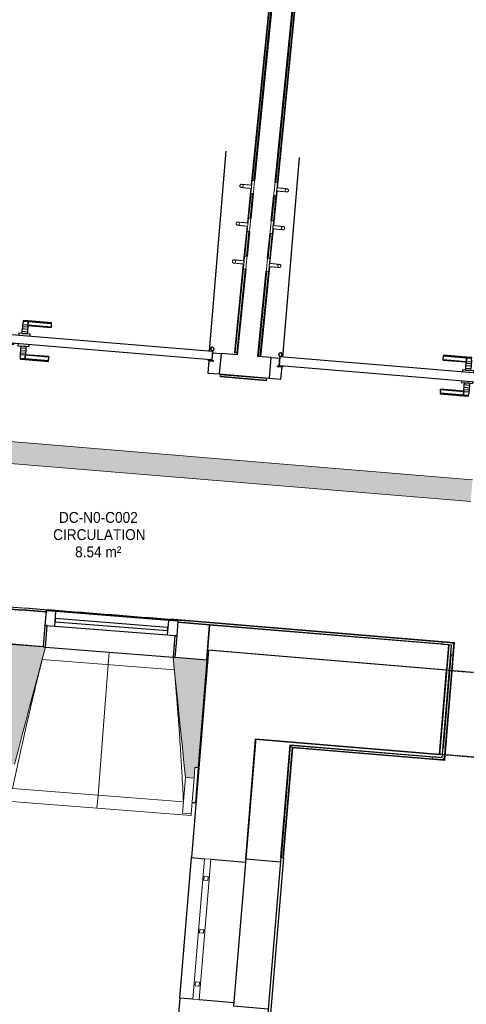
# Model space of a CAD drawing. Header units: millimetres. Extents: x -2845 to 74565, y -36590 to 13748.
# Tile 18 of 37: x 41756 to 43814, y -22550 to -18013. Entities that reach past the tile are written whole.
import ezdxf

# ---------------------------------------------------------------- set-up
doc = ezdxf.new("R2010")
doc.units = ezdxf.units.MM
doc.linetypes.add('Tiret', pattern=[2.5, 1.25, -1.25])
doc.linetypes.add('Tiret_2_', pattern=[2.5, 1.25, -1.25])
for name, color, linetype, lineweight in [('A-DETL-GENF', 7, 'Continuous', 18), ('A-DOOR', 7, 'Continuous', 25), ('A-FLOR', 7, 'Continuous', 25), ('A-FLOR-HRAL', 7, 'Continuous', 18), ('A-GENM', 7, 'Continuous', 18), ('A-GLAZ', 7, 'Continuous', 25), ('A-WALL', 7, 'Continuous', 25), ('CHEMIN DE CABLE ELE', 7, 'Continuous', 18), ('ESPACE', 7, 'Continuous', 30), ('I-WALL', 7, 'Continuous', 25), ('MOBILIER', 7, 'Continuous', 18), ('MUR', 7, 'Continuous', 25), ('Q-SPCQ', 7, 'Continuous', 18), ('S-BEAM', 7, 'Continuous', 18)]:
    doc.layers.add(name, color=color, linetype=linetype, lineweight=lineweight)
doc.layers.add('A-DOOR-HDLN', color=5, linetype='Tiret', lineweight=25, true_color=0x0000ff)
doc.styles.add('Arial_3', font='arial.ttf', dxfattribs={"width": 0.9, "height": 50})

# ---------------------------------------------------------------- blocks, each defined once
blk = doc.blocks.new('20_MUR PREFA_01 - MODULE_01 B-3165811-2021_015_1111_DCE_1_50_N0 FINI_CFO_CDC')
at = {"layer": 'A-GENM'}
for p, q in [((0, 722.1), (0, 661.4)), ((0, 661.4), (0, 58.5)), ((0, 0.7), (0, 58.5))]:
    blk.add_line(p, q, dxfattribs=at)
blk = doc.blocks.new('grille de défense - grille de défense 2-3214737-2021_015_1111_DCE_1_50_N0 FINI_CFO_CDC')
at = {"layer": 'Q-SPCQ'}
for p, q in [((-2057.4, -15), (-2057.4, 15)), ((-1407.4, 15), (-2057.4, 15)), ((-1958.4, 9), (-1976.4, 9)), ((-1976.4, 9), (-1976.4, -9)), ((-1958.4, -9), (-1958.4, 9)), ((-1714.4, 9), (-1732.4, 9)), ((-1732.4, 9), (-1732.4, -9)), ((-1714.4, -9), (-1714.4, 9)), ((-1470.3, 9), (-1488.3, 9)), ((-1488.3, 9), (-1488.3, -9)), ((-1470.3, -9), (-1470.3, 9)), ((-1407.4, 15), (-1407.4, -15)), ((-2057.4, -15), (-1407.4, -15)), ((-1976.4, -9), (-1958.4, -9)), ((-1732.4, -9), (-1714.4, -9)), ((-1488.3, -9), (-1470.3, -9))]:
    blk.add_line(p, q, dxfattribs=at)
blk = doc.blocks.new('Ouverture en rectangle - Ouverture en rectangle _83x207_-3217784-2021_015_1111_DCE_1_50_N0 FINI_CFO_CDC')
at = {"layer": 'A-DOOR-HDLN', "linetype": 'Tiret_2_'}
for p, q in [((-415, 195), (87.3, 195)), ((187.3, 195), (415, 195)), ((87.9, -195), (-415, -195)), ((415, -195), (187.9, -195))]:
    blk.add_line(p, q, dxfattribs=at)
blk = doc.blocks.new('B02_DC_STR_rvt-1-2021_015_1111_DCE_1_50_N0 FINI_CFO_CDC')
at = {"layer": 'S-BEAM', "lineweight": 5, "true_color": 0x787878}
for points in [[(-11437, -21442.9), (-11294.4, -20904.3), (-11304.4, -20903.5), (-11304.4, -20902.8), (-11448.8, -20891.5), (-11487.9, -21388.7), (-11472.9, -21389.9), (-11476.9, -21439.8), (-11442.6, -21442.4)], [(-10609.6, -21508), (-10605.6, -21458.2), (-10590.7, -21459.3), (-10551.5, -20962.1), (-10696, -20950.7), (-10696.1, -20951.4), (-10706, -20950.6), (-10649.4, -21504.9)]]:
    blk.add_hatch(color=8, dxfattribs=at).paths.add_polyline_path(points)
at = {"layer": 'A-FLOR'}
for p, q in [((-10618.4, -21620.4), (-10601, -21621.8)), ((-10603.4, -21620.9), (-10618.3, -21619.8))]:
    blk.add_line(p, q, dxfattribs=at)
at = {"layer": 'A-WALL'}
for p, q in [((-10542.7, -20918.8), (-10622, -21874)), ((-10293.5, -20939.5), (-10542.7, -20918.8)), ((-10371.6, -21879.7), (-10325.8, -21328.2)), ((-10622, -21874), (-10561.9, -21879)), ((-10532, -21881.5), (-10372.8, -21894.7)), ((-10675.7, -22521.8), (-10720.2, -23056.8)), ((-10615.7, -22526.7), (-10675.7, -22521.8)), ((-10426.6, -22542.4), (-10585.8, -22529.2))]:
    blk.add_line(p, q, dxfattribs=at)
at = {"layer": 'I-WALL'}
for p, q in [((-9445.8, -21009.8), (-10293.5, -20939.5)), ((-9478.1, -21398.5), (-9445.8, -21009.8)), ((-10325.8, -21328.2), (-9478.1, -21398.5))]:
    blk.add_line(p, q, dxfattribs=at)
at = {"layer": 'MUR'}
blk.add_line((-10675.7, -22521.8), (-10622, -21874), dxfattribs=at)
at = {"layer": 'S-BEAM'}
for p, q in [((-11304.3, -20902.8), (-11448.8, -20891.5)), ((-10551.5, -20962.1), (-10696.1, -20950.7)), ((-10700.4, -21009), (-11309.1, -20961.1)), ((-10590.7, -21459.3), (-10551.5, -20962.1)), ((-10609.6, -21508), (-10605.6, -21458.2)), ((-10605.6, -21458.2), (-10590.7, -21459.3)), ((-10590.7, -21459.3), (-10603.4, -21620.9)), ((-10649.4, -21504.9), (-10662.3, -21668.6)), ((-10649.4, -21504.9), (-10609.6, -21508)), ((-10609.6, -21508), (-10622.4, -21671.7)), ((-11445.6, -21555.2), (-10658.5, -21617.1)), ((-11490.5, -21612.5), (-10623.1, -21680.7)), ((-10618.5, -21621.9), (-10603.6, -21623)), ((-10603.4, -21621.6), (-10603.6, -21623)), ((-10662.3, -21668.6), (-10662.3, -21668.3)), ((-10622.4, -21671.7), (-10662.3, -21668.6)), ((-10622.4, -21671.7), (-10623.1, -21680.7))]:
    blk.add_line(p, q, dxfattribs=at)
at = {"layer": 'S-BEAM', "flags": 128}
for points in [[(-11437, -21442.9), (-11419.2, -21375.5), (-11401.3, -21308.1), (-11383.5, -21240.7), (-11365.6, -21173.3), (-11347.8, -21105.9), (-11329.9, -21038.4), (-11312.1, -20971), (-11294.3, -20903.6)], [(-10706.1, -20949.9), (-10699, -21019.3), (-10691.9, -21088.7), (-10684.8, -21158), (-10677.7, -21227.4), (-10670.7, -21296.8), (-10663.6, -21366.1), (-10656.5, -21435.5), (-10649.4, -21504.9)], [(-10662.3, -21668.3), (-10661.6, -21658.1), (-10660.8, -21647.8), (-10660, -21637.6), (-10659.3, -21627.4), (-10658.5, -21617.1)]]:
    blk.add_lwpolyline(points, dxfattribs=at)
at = {"layer": 'S-BEAM'}
for points, knots in [([(-11308.9, -20961.1), (-11319.3, -21002.1), (-11335, -21065.4), (-11355.6, -21151.3), (-11372.6, -21224.1), (-11390.6, -21302.6), (-11415.7, -21414.8), (-11433.8, -21499), (-11445.6, -21555.2)], [0.0183454, 0.0183454, 0.0183454, 0.0183454, 0.2222222, 0.3333333, 0.4444444, 0.5833333, 0.7222222, 1, 1, 1, 1]), ([(-10658.5, -21617.1), (-10660.8, -21571.2), (-10664.5, -21502.4), (-10670, -21410.7), (-10674.8, -21336), (-10680.4, -21255.8), (-10686.9, -21169.7), (-10693.6, -21087.4), (-10698.3, -21033.9), (-10700.6, -21009)], [0, 0, 0, 0, 0.2222222, 0.3333333, 0.4444444, 0.5833333, 0.7222222, 0.8611111, 0.9816328, 0.9816328, 0.9816328, 0.9816328])]:
    blk.add_open_spline(points, degree=3, knots=knots, dxfattribs=at)
at = {"layer": 'A-DOOR', "color": 5, "lineweight": 25, "true_color": 0x0000ff, "rotation": 175.2586130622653}
blk.add_blockref('Ouverture en rectangle - Ouverture en rectangle _83x207_-3217784-2021_015_1111_DCE_1_50_N0 FINI_CFO_CDC', (-9048.4, -21238.5), dxfattribs=at)
at = {"layer": 'Q-SPCQ', "color": 5, "lineweight": 25, "true_color": 0x0000ff, "rotation": 265.2547601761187}
blk.add_blockref('grille de défense - grille de défense 2-3214737-2021_015_1111_DCE_1_50_N0 FINI_CFO_CDC', (-10717.2, -23930.5), dxfattribs=at)
at = {"layer": 'S-BEAM', "color": 5, "lineweight": 25, "true_color": 0x0000ff, "rotation": 175.5008146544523}
blk.add_blockref('20_MUR PREFA_01 - MODULE_01 B-3165811-2021_015_1111_DCE_1_50_N0 FINI_CFO_CDC', (-11000.2, -20926.8), dxfattribs=at)
blk = doc.blocks.new('PRT_SIMPLE_HUI_58x68x48 - PRT_BOIS_1V_930x2040x40-V2-2021_015_1111_DCE_1_50_N0 FINI_CFO_CDC')
at = {"layer": 'A-DETL-GENF', "lineweight": 25}
h = blk.add_hatch(color=256, dxfattribs=at)
h.paths.add_polyline_path([(-483.8, -9.7), (-485.1, -11.7), (-496.1, -13.2), (-500.5, -13.6), (-500.5, -14.5), (-495.9, -14.5), (-483.8, -12.8), (-483.8, -10.5)])
h.paths.add_polyline_path([(-508.5, -8), (-508.5, -11.5), (-502, -11.5), (-502.1, -10.2), (-505.2, -10.2), (-505.2, -9.3), (-488.4, -9.4), (-485.1, -10.6), (-483.8, -9.7), (-489.6, -8), (-505.4, -8)])
h = blk.add_hatch(color=256, dxfattribs=at)
h.paths.add_polyline_path([(413.8, -9.7), (413.8, -12.8), (426.2, -14.5), (430.5, -14.1), (430.4, -13.2), (425.9, -13.2), (415.1, -11.7), (414.4, -10.7)])
h.paths.add_polyline_path([(418.5, -8), (413.8, -9.7), (415.1, -10.6), (418.7, -9.3), (435.2, -9.3), (435.2, -10.2), (432, -10.5), (432, -11.5), (438.5, -11.5), (438.5, -8), (418.6, -8)])
at = {"layer": 'A-DETL-GENF'}
for p, q in [((-488.5, -8), (-508.5, -8)), ((-508.5, -8), (-508.5, -11.5)), ((-508.5, -11.5), (-502, -11.5)), ((-505.2, -10.2), (-505.2, -9.3)), ((-505.2, -9.3), (-488.7, -9.3)), ((-502, -10.2), (-505.2, -10.2)), ((-502, -11.5), (-502, -10.2)), ((-496.1, -13.2), (-500.5, -13.2)), ((-500.5, -13.2), (-500.5, -14.5)), ((-500.5, -14.5), (-496, -14.5)), ((-485.1, -11.7), (-496.1, -13.2)), ((-496, -14.5), (-483.8, -12.8)), ((-488.7, -9.3), (-485.1, -10.6)), ((-483.8, -9.7), (-488.5, -8)), ((-485.1, -10.6), (-485.1, -11.7)), ((-483.8, -12.8), (-483.8, -9.7)), ((418.5, -8), (413.8, -9.7)), ((413.8, -9.7), (413.8, -12.8)), ((413.8, -12.8), (426, -14.5)), ((415.1, -10.6), (418.7, -9.3)), ((415.1, -11.7), (415.1, -10.6)), ((426.1, -13.2), (415.1, -11.7)), ((438.5, -8), (418.5, -8)), ((418.7, -9.3), (435.2, -9.3)), ((426, -14.5), (430.5, -14.5)), ((430.5, -13.2), (426.1, -13.2)), ((430.5, -14.5), (430.5, -13.2)), ((435.2, -10.2), (432, -10.2)), ((432, -10.2), (432, -11.5)), ((432, -11.5), (438.5, -11.5)), ((435.2, -9.3), (435.2, -10.2)), ((438.5, -11.5), (438.5, -8))]:
    blk.add_line(p, q, dxfattribs=at)
at = {"layer": 'A-DOOR'}
for p, q in [((-427.1, 55), (-450.6, 55)), ((-450.6, 55), (-450.6, 54.5)), ((-450.6, 54.5), (-450.6, 50.4)), ((-427.1, 54.5), (-450.6, 54.5)), ((-450.6, 50.4), (-450.6, 43.3)), ((-427.1, 50.4), (-450.6, 50.4)), ((-319.6, 55), (-427.1, 55)), ((-427.1, 55), (-427.1, 54.5)), ((-427.1, 54.5), (-427.1, 55)), ((-427.1, 54.5), (-427.1, 50.4)), ((-319.6, 54.5), (-427.1, 54.5)), ((-427.1, 50.4), (-427.1, 54.5)), ((-427.1, 50.4), (-427.1, 43.3)), ((-319.6, 50.4), (-427.1, 50.4)), ((-427.1, 43.3), (-427.1, 50.4)), ((-319.6, 54.5), (-319.6, 55)), ((-319.6, 50.4), (-319.6, 54.5)), ((-319.6, 43.3), (-319.6, 50.4)), ((-450.6, 34), (-450.6, 43.3)), ((-450.6, 25.6), (-450.6, 34)), ((-427.1, 34), (-450.6, 34)), ((-450.6, 15.2), (-450.6, 25.6)), ((-427.1, 25.6), (-450.6, 25.6)), ((-450.6, 4.4), (-450.6, 15.2)), ((-427.1, 15.2), (-450.6, 15.2)), ((-450.6, -4), (-450.6, 4.4)), ((-450.6, 4.4), (-427.1, 4.4)), ((-427.1, 34), (-427.1, 43.3)), ((-427.1, 43.3), (-427.1, 34)), ((-427.1, 32.8), (-427.1, 34)), ((-319.6, 34), (-427.1, 34)), ((-427.1, 34), (-427.1, 25.6)), ((-427.1, 32.8), (-319.6, 32.8)), ((-427.1, 25.6), (-427.1, 15.2)), ((-427.1, 15.2), (-427.1, 4.4)), ((-427.1, 4.4), (-427.1, -4)), ((-319.6, 43.3), (-319.6, 34)), ((-319.6, 34), (-319.6, 32.8)), ((-499.5, -14.5), (-499.5, -54.5)), ((426, -14.5), (-496, -14.5)), ((-465.6, -5.5), (-465.6, -14.5)), ((-413.4, -5.5), (-465.6, -5.5)), ((-450.6, -4), (-450.6, -5)), ((-450.6, -5), (-427.1, -5)), ((-427.1, -5), (-427.1, -4)), ((-413.4, -14.5), (-413.4, -5.5)), ((430.5, -54.5), (430.5, -14.5)), ((-499.5, -54.5), (430.5, -54.5)), ((-465.6, -54.5), (-465.6, -63.5)), ((-465.6, -63.5), (-413.4, -63.5)), ((-427.1, -64), (-450.6, -64)), ((-450.6, -64), (-450.6, -65)), ((-450.6, -73.4), (-450.6, -65)), ((-450.6, -84.2), (-450.6, -73.4)), ((-427.1, -73.4), (-450.6, -73.4)), ((-450.6, -94.6), (-450.6, -84.2)), ((-450.6, -84.2), (-427.1, -84.2)), ((-427.1, -65), (-427.1, -64)), ((-427.1, -65), (-427.1, -73.4)), ((-427.1, -73.4), (-427.1, -84.2)), ((-427.1, -84.2), (-427.1, -94.6)), ((-413.4, -63.5), (-413.4, -54.5)), ((417, -54.5), (417, -977.5)), ((-450.6, -103), (-450.6, -94.6)), ((-450.6, -94.6), (-427.1, -94.6)), ((-450.6, -112.3), (-450.6, -103)), ((-450.6, -103), (-427.1, -103)), ((-450.6, -112.3), (-450.6, -119.4)), ((-450.6, -119.4), (-450.6, -123.5)), ((-450.6, -119.4), (-427.1, -119.4)), ((-450.6, -123.5), (-450.6, -124)), ((-450.6, -123.5), (-427.1, -123.5)), ((-450.6, -124), (-427.1, -124)), ((-427.1, -94.6), (-427.1, -103)), ((-427.1, -103), (-427.1, -101.8)), ((-319.6, -101.8), (-427.1, -101.8)), ((-427.1, -112.3), (-427.1, -103)), ((-427.1, -103), (-319.6, -103)), ((-427.1, -103), (-427.1, -112.3)), ((-427.1, -112.3), (-427.1, -119.4)), ((-427.1, -119.4), (-427.1, -112.3)), ((-427.1, -119.4), (-427.1, -123.5)), ((-427.1, -119.4), (-319.6, -119.4)), ((-427.1, -123.5), (-427.1, -119.4)), ((-427.1, -123.5), (-427.1, -124)), ((-427.1, -123.5), (-319.6, -123.5)), ((-427.1, -124), (-427.1, -123.5)), ((-427.1, -124), (-319.6, -124)), ((-319.6, -101.8), (-319.6, -103)), ((-319.6, -103), (-319.6, -112.3)), ((-319.6, -119.4), (-319.6, -112.3)), ((-319.6, -123.5), (-319.6, -119.4)), ((-319.6, -124), (-319.6, -123.5))]:
    blk.add_line(p, q, dxfattribs=at)
for radius, start, end in [(9.12, 155.8208, 180), (9.12, 180, 204.1792), (7.5, 360, 180), (7.5, 180, 360), (7.5, 180, 240), (7.5, 135, 165), (9.12, 111.9887, 120), (9.12, 240, 248.0113), (7.5, 60, 120), (7.5, 270, 0), (9.12, 60, 68.0113), (7.5, 0, 30), (9.12, 0, 24.1792)]:
    blk.add_arc((429, -65.5), radius, start, end, dxfattribs=at)
at = {"layer": 'Q-SPCQ'}
for p, q in [((430.5, -40.5), (430.5, -54.5)), ((430.5, -54.5), (403.5, -54.5))]:
    blk.add_line(p, q, dxfattribs=at)
blk = doc.blocks.new('PRT_SIMPLE_HUI_58x68x48 - PRT_BOIS_1V_930x2040x40-552385-2021_015_1111_DCE_1_50_N0 FINI_CFO_CDC')
at = {"layer": 'A-DETL-GENF', "lineweight": 25}
h = blk.add_hatch(color=256, dxfattribs=at)
h.paths.add_polyline_path([(-483.8, 9.7), (-483.8, 12.8), (-496.2, 14.5), (-500.5, 14.1), (-500.4, 13.2), (-495.9, 13.2), (-485.1, 11.7), (-484.4, 10.7)])
h.paths.add_polyline_path([(-488.5, 8), (-483.8, 9.7), (-485.1, 10.6), (-488.7, 9.3), (-505.2, 9.3), (-505.2, 10.2), (-502, 10.5), (-502, 11.5), (-508.5, 11.5), (-508.5, 8), (-488.6, 8)])
h = blk.add_hatch(color=256, dxfattribs=at)
h.paths.add_polyline_path([(413.8, 9.7), (415.1, 11.7), (426.1, 13.2), (430.5, 13.6), (430.5, 14.5), (425.9, 14.5), (413.8, 12.8), (413.8, 10.5)])
h.paths.add_polyline_path([(438.5, 8), (438.5, 11.5), (432, 11.5), (432.1, 10.2), (435.2, 10.2), (435.2, 9.3), (418.4, 9.4), (415.1, 10.6), (413.8, 9.7), (419.6, 8), (435.4, 8)])
at = {"layer": 'A-DETL-GENF'}
for p, q in [((-508.5, 11.5), (-502, 11.5)), ((-508.5, 8), (-508.5, 11.5)), ((-488.5, 8), (-508.5, 8)), ((-505.2, 10.2), (-505.2, 9.3)), ((-502, 10.2), (-505.2, 10.2)), ((-505.2, 9.3), (-488.7, 9.3)), ((-502, 11.5), (-502, 10.2)), ((-500.5, 14.5), (-496, 14.5)), ((-500.5, 13.2), (-500.5, 14.5)), ((-496.1, 13.2), (-500.5, 13.2)), ((-485.1, 11.7), (-496.1, 13.2)), ((-496, 14.5), (-483.8, 12.8)), ((-488.7, 9.3), (-485.1, 10.6)), ((-483.8, 9.7), (-488.5, 8)), ((-485.1, 10.6), (-485.1, 11.7)), ((-483.8, 12.8), (-483.8, 9.7)), ((413.8, 12.8), (426, 14.5)), ((413.8, 9.7), (413.8, 12.8)), ((418.5, 8), (413.8, 9.7)), ((426.1, 13.2), (415.1, 11.7)), ((415.1, 11.7), (415.1, 10.6)), ((415.1, 10.6), (418.7, 9.3)), ((438.5, 8), (418.5, 8)), ((418.7, 9.3), (435.2, 9.3)), ((426, 14.5), (430.5, 14.5)), ((430.5, 13.2), (426.1, 13.2)), ((430.5, 14.5), (430.5, 13.2)), ((432, 11.5), (438.5, 11.5)), ((432, 10.2), (432, 11.5)), ((435.2, 10.2), (432, 10.2)), ((435.2, 9.3), (435.2, 10.2)), ((438.5, 11.5), (438.5, 8))]:
    blk.add_line(p, q, dxfattribs=at)
at = {"layer": 'A-DOOR'}
for p, q in [((417, 54.5), (417, 977.5)), ((-427.1, 124), (-450.6, 124)), ((-450.6, 124), (-450.6, 123.5)), ((-450.6, 123.5), (-450.6, 119.4)), ((-427.1, 123.5), (-450.6, 123.5)), ((-450.6, 119.4), (-450.6, 112.3)), ((-427.1, 119.4), (-450.6, 119.4)), ((-450.6, 103), (-450.6, 112.3)), ((-450.6, 94.6), (-450.6, 103)), ((-427.1, 103), (-450.6, 103)), ((-450.6, 84.2), (-450.6, 94.6)), ((-427.1, 94.6), (-450.6, 94.6)), ((-319.6, 124), (-427.1, 124)), ((-427.1, 124), (-427.1, 123.5)), ((-427.1, 123.5), (-427.1, 124)), ((-427.1, 123.5), (-427.1, 119.4)), ((-319.6, 123.5), (-427.1, 123.5)), ((-427.1, 119.4), (-427.1, 123.5)), ((-427.1, 119.4), (-427.1, 112.3)), ((-319.6, 119.4), (-427.1, 119.4)), ((-427.1, 112.3), (-427.1, 119.4)), ((-427.1, 103), (-427.1, 112.3)), ((-427.1, 112.3), (-427.1, 103)), ((-427.1, 101.8), (-427.1, 103)), ((-319.6, 103), (-427.1, 103)), ((-427.1, 103), (-427.1, 94.6)), ((-427.1, 101.8), (-319.6, 101.8)), ((-427.1, 94.6), (-427.1, 84.2)), ((-319.6, 123.5), (-319.6, 124)), ((-319.6, 119.4), (-319.6, 123.5)), ((-319.6, 112.3), (-319.6, 119.4)), ((-319.6, 112.3), (-319.6, 103)), ((-319.6, 103), (-319.6, 101.8)), ((-499.5, 54.5), (430.5, 54.5)), ((-499.5, 14.5), (-499.5, 54.5)), ((-465.6, 63.5), (-465.6, 54.5)), ((-413.4, 63.5), (-465.6, 63.5)), ((-450.6, 73.4), (-450.6, 84.2)), ((-427.1, 84.2), (-450.6, 84.2)), ((-450.6, 65), (-450.6, 73.4)), ((-450.6, 73.4), (-427.1, 73.4)), ((-450.6, 65), (-450.6, 64)), ((-450.6, 64), (-427.1, 64)), ((-427.1, 84.2), (-427.1, 73.4)), ((-427.1, 73.4), (-427.1, 65)), ((-427.1, 64), (-427.1, 65)), ((-413.4, 54.5), (-413.4, 63.5)), ((430.5, 54.5), (430.5, 14.5)), ((426, 14.5), (-496, 14.5)), ((-465.6, 14.5), (-465.6, 5.5)), ((-465.6, 5.5), (-413.4, 5.5)), ((-427.1, 5), (-450.6, 5)), ((-450.6, 5), (-450.6, 4)), ((-450.6, -4.4), (-450.6, 4)), ((-427.1, 4), (-427.1, 5)), ((-427.1, 4), (-427.1, -4.4)), ((-413.4, 5.5), (-413.4, 14.5)), ((-450.6, -15.2), (-450.6, -4.4)), ((-427.1, -4.4), (-450.6, -4.4)), ((-450.6, -25.6), (-450.6, -15.2)), ((-450.6, -15.2), (-427.1, -15.2)), ((-450.6, -34), (-450.6, -25.6)), ((-450.6, -25.6), (-427.1, -25.6)), ((-450.6, -43.3), (-450.6, -34)), ((-450.6, -34), (-427.1, -34)), ((-450.6, -43.3), (-450.6, -50.4)), ((-427.1, -4.4), (-427.1, -15.2)), ((-427.1, -15.2), (-427.1, -25.6)), ((-427.1, -25.6), (-427.1, -34)), ((-427.1, -34), (-427.1, -32.8)), ((-319.6, -32.8), (-427.1, -32.8)), ((-427.1, -43.3), (-427.1, -34)), ((-427.1, -34), (-319.6, -34)), ((-427.1, -34), (-427.1, -43.3)), ((-427.1, -43.3), (-427.1, -50.4)), ((-427.1, -50.4), (-427.1, -43.3)), ((-319.6, -32.8), (-319.6, -34)), ((-319.6, -34), (-319.6, -43.3)), ((-319.6, -50.4), (-319.6, -43.3)), ((-450.6, -50.4), (-450.6, -54.5)), ((-450.6, -50.4), (-427.1, -50.4)), ((-450.6, -54.5), (-450.6, -55)), ((-450.6, -54.5), (-427.1, -54.5)), ((-450.6, -55), (-427.1, -55)), ((-427.1, -50.4), (-427.1, -54.5)), ((-427.1, -50.4), (-319.6, -50.4)), ((-427.1, -54.5), (-427.1, -50.4)), ((-427.1, -54.5), (-427.1, -55)), ((-427.1, -54.5), (-319.6, -54.5)), ((-427.1, -55), (-427.1, -54.5)), ((-427.1, -55), (-319.6, -55)), ((-319.6, -54.5), (-319.6, -50.4)), ((-319.6, -55), (-319.6, -54.5))]:
    blk.add_line(p, q, dxfattribs=at)
for radius, start, end in [(9.12, 155.8208, 180), (9.12, 180, 204.1792), (7.5, 360, 180), (7.5, 120, 180), (7.5, 180, 360), (7.5, 195, 225), (9.12, 111.9887, 120), (9.12, 240, 247.9288), (7.5, 242.4011, 300), (7.5, 0, 90), (9.12, 291.9887, 300), (7.5, 330, 0), (9.12, 339.3035, 0)]:
    blk.add_arc((429, 65.5), radius, start, end, dxfattribs=at)
at = {"layer": 'Q-SPCQ'}
for p, q in [((430.5, 54.5), (403.5, 54.5)), ((430.5, 40.5), (430.5, 54.5))]:
    blk.add_line(p, q, dxfattribs=at)
blk = doc.blocks.new('XXX_VIDE FENETRE - 590-389517-2021_015_1111_DCE_1_50_N0 FINI_CFO_CDC')
at = {"layer": 'A-GLAZ'}
for p, q in [((-305.1, 0), (-305.1, -100)), ((-295.1, 0), (-305.1, 0)), ((295.1, 0), (-295.1, 0)), ((-295.1, -100), (-295.1, 0)), ((305.1, 0), (295.1, 0)), ((295.1, 0), (295.1, -100)), ((305.1, -100), (305.1, 0)), ((-305.1, -100), (-295.1, -100)), ((-260.1, -100), (-305.1, -100)), ((-305.1, -100), (-305.1, -167.5)), ((-260.1, -167.5), (-260.1, -100)), ((260.1, -100), (-260.1, -100)), ((260.1, -100), (260.1, -167.5)), ((305.1, -100), (260.1, -100)), ((295.1, -100), (305.1, -100)), ((305.1, -167.5), (305.1, -100)), ((-305.1, -167.5), (-260.1, -167.5)), ((-260.1, -167.5), (260.1, -167.5)), ((260.1, -167.5), (305.1, -167.5))]:
    blk.add_line(p, q, dxfattribs=at)
at = {"layer": 'A-GLAZ', "color": 173, "true_color": 0x5c63b1}
for p, q in [((260.1, -120), (-260.1, -120)), ((-260.1, -120), (-260.1, -135)), ((-260.1, -135), (260.1, -135)), ((260.1, -135), (260.1, -120))]:
    blk.add_line(p, q, dxfattribs=at)
blk = doc.blocks.new('Garde-corps - Garde-corps-505703-2021_015_1111_DCE_1_50_N0 FINI_CFO_CDC')
at = {"layer": 'A-FLOR-HRAL'}
for p, q in [((-9945, -14743), (-10345, -18775.9)), ((-9943.1, -14741.4), (-10341.1, -18754.3)), ((-9935.3, -14734.9), (-10334, -18754.4)), ((-9946.8, -14744.5), (-10346.7, -18775.8)), ((-10348.1, -18790.7), (-10363.9, -18949.9)), ((-10346.5, -18790.8), (-10362.3, -18950.1)), ((-10346.9, -18812.7), (-10358.4, -18928.5)), ((-10339.9, -18814.1), (-10351.2, -18928.6)), ((-10365.4, -18964.8), (-10381.2, -19124.1)), ((-10363.8, -18965), (-10379.6, -19124.2)), ((-10364.2, -18986.9), (-10375.7, -19102.6)), ((-10357.2, -18988.6), (-10368.5, -19102.7)), ((-10382.7, -19139), (-10423.2, -19547.4)), ((-10381, -19139.1), (-10421.5, -19547.5)), ((-10381.5, -19161), (-10419.8, -19547.7)), ((-10374.4, -19162.4), (-10412.7, -19548.4)), ((-10423.2, -19547.4), (-10421.5, -19547.5)), ((-10419.8, -19547.7), (-10421.5, -19547.5)), ((-10412.7, -19548.4), (-10419.8, -19547.7)), ((-10412.7, -19548.4), (-10409.7, -19548.7))]:
    blk.add_line(p, q, dxfattribs=at)
blk = doc.blocks.new('Garde-corps - Garde-corps-505843-2021_015_1111_DCE_1_50_N0 FINI_CFO_CDC')
at = {"layer": 'A-FLOR-HRAL'}
for p, q in [((-10233.5, -18764.4), (-9834.6, -14743.3)), ((-10226.9, -18787.6), (-9826.7, -14752.9)), ((-10226.4, -18765.7), (-9828.2, -14751)), ((-10225.2, -18787.8), (-9825.2, -14754.7)), ((-10250.7, -18938.5), (-10239.4, -18824.1)), ((-10244.1, -18961.8), (-10228.3, -18802.6)), ((-10243.7, -18939.8), (-10232.2, -18824.1)), ((-10242.5, -18962), (-10226.7, -18802.7)), ((-10268, -19112.7), (-10256.7, -18998.2)), ((-10261.4, -19135.9), (-10245.6, -18976.7)), ((-10261, -19114), (-10249.5, -18998.3)), ((-10259.8, -19136.1), (-10244, -18976.9)), ((-10312.9, -19565.3), (-10273.9, -19172.4)), ((-10305.8, -19565.9), (-10266.8, -19172.4)), ((-10304.1, -19566), (-10262.9, -19150.9)), ((-10302.4, -19566.2), (-10261.2, -19151))]:
    blk.add_line(p, q, dxfattribs=at)
blk = doc.blocks.new('Garde-corps - Garde-corps-507494-2021_015_1111_DCE_1_50_N0 FINI_CFO_CDC')
at = {"layer": 'A-FLOR-HRAL'}
for p, q in [((-10489.6, -19657.9), (-10489.7, -19659.5)), ((-10489.7, -19659.5), (-10275.8, -19677.2)), ((-10489.6, -19657.9), (-10489.4, -19656.1)), ((-10489.6, -19657.9), (-10275.7, -19675.6)), ((-10489.4, -19656.1), (-10488.8, -19649)), ((-10489.4, -19656.1), (-10275.5, -19673.9)), ((-10488.6, -19646), (-10488.8, -19649)), ((-10488.8, -19649), (-10274.9, -19666.8)), ((-10275.8, -19677.2), (-10275.7, -19675.6)), ((-10275.5, -19673.9), (-10275.7, -19675.6)), ((-10274.9, -19666.8), (-10275.5, -19673.9)), ((-10274.9, -19666.8), (-10274.7, -19663.8))]:
    blk.add_line(p, q, dxfattribs=at)
blk = doc.blocks.new('Garde-corps - Garde-corps-508221-2021_015_1111_DCE_1_50_N0 FINI_CFO_CDC')
at = {"layer": 'A-FLOR-HRAL'}
for p, q in [((-11295.1, -20739.9), (-11333.8, -20737.3)), ((-10537.3, -20789.1), (-10821.1, -20770.7)), ((-10537.3, -20789.2), (-10721.2, -20774.2)), ((-10538.2, -20799.6), (-10683.4, -20790.2)), ((-10538.2, -20799.6), (-10683.2, -20787.8)), ((-9466.3, -20888.5), (-10538.2, -20799.6)), ((-10537.6, -20792.5), (-9412.8, -20885.8)), ((-10537.4, -20790.8), (-9410.9, -20884.2)), ((-9409.1, -20882.7), (-10537.3, -20789.1)), ((-9457.4, -21422.9), (-9412.8, -20885.8)), ((-9455.8, -21424.8), (-9410.9, -20884.2)), ((-9454.3, -21426.6), (-9409.1, -20882.7)), ((-9412.8, -20885.8), (-9416.1, -20888.6)), ((-9460.1, -21369.4), (-9424.3, -20938.2)), ((-10207.5, -21873.3), (-10164.6, -21357.1)), ((-10200.4, -21873.9), (-10158.1, -21364.8)), ((-10198.6, -21874), (-10156.5, -21366.7)), ((-10164.6, -21357.1), (-9509.8, -21411.4)), ((-10158.1, -21364.8), (-10164.6, -21357.1)), ((-10158.1, -21364.8), (-9457.4, -21422.9)), ((-10156.5, -21366.7), (-9455.8, -21424.8)), ((-10197, -21874.1), (-10155, -21368.4)), ((-10155, -21368.4), (-9454.3, -21426.6)), ((-9457.4, -21422.9), (-9460.2, -21419.6))]:
    blk.add_line(p, q, dxfattribs=at)
for radius, start, end in [(130446.8, 85.301593, 87.259515), (130448.6, 85.301593, 85.790698), (130439.7, 85.633537, 85.761579)]:
    blk.add_arc((-21222.6, -150801), radius, start, end, dxfattribs=at)
for points, knots in [([(-9409.1, -20882.7), (-9409.2, -20882.7), (-9409.2, -20882.7), (-9409.3, -20882.9), (-9409.5, -20883), (-9409.7, -20883.1), (-9409.8, -20883.3), (-9410, -20883.4), (-9410.1, -20883.5), (-9410.2, -20883.6), (-9410.4, -20883.7), (-9410.5, -20883.9), (-9410.6, -20884), (-9410.8, -20884.1), (-9410.9, -20884.2), (-9410.9, -20884.2)], [0.1, 0.1, 0.1, 0.1, 0.2, 0.3, 0.4, 0.475, 0.55, 0.6, 0.65, 0.7, 0.75, 0.8, 0.85, 0.9, 1, 1, 1, 1]), ([(-10164.6, -21357.1), (-10164.6, -21357.1), (-10164.7, -21357), (-10164.8, -21356.9), (-10165, -21356.7), (-10165.2, -21356.5), (-10165.3, -21356.3), (-10165.5, -21356.1), (-10165.7, -21355.8), (-10166, -21355.5), (-10166.2, -21355.3), (-10166.4, -21355), (-10166.8, -21354.6), (-10167.1, -21354.1), (-10167.4, -21353.9)], [0, 0, 0, 0, 0.166667, 0.25, 0.333333, 0.416667, 0.458333, 0.5, 0.583333, 0.666667, 0.708333, 0.75, 0.833333, 1, 1, 1, 1]), ([(-10155, -21368.4), (-10155, -21368.4), (-10155.1, -21368.4), (-10155.2, -21368.3), (-10155.3, -21368.1), (-10155.5, -21367.9), (-10155.6, -21367.8), (-10155.7, -21367.6), (-10155.8, -21367.5), (-10155.9, -21367.4), (-10156.1, -21367.2), (-10156.2, -21367.1), (-10156.3, -21367), (-10156.4, -21366.8), (-10156.5, -21366.7), (-10156.5, -21366.7)], [0.1, 0.1, 0.1, 0.1, 0.2, 0.3, 0.4, 0.475, 0.55, 0.6, 0.65, 0.7, 0.75, 0.8, 0.85, 0.9, 1, 1, 1, 1]), ([(-9454.3, -21426.6), (-9454.3, -21426.6), (-9454.3, -21426.5), (-9454.4, -21426.4), (-9454.6, -21426.2), (-9454.7, -21426.1), (-9454.9, -21425.9), (-9455, -21425.7), (-9455.1, -21425.6), (-9455.2, -21425.5), (-9455.3, -21425.4), (-9455.4, -21425.2), (-9455.5, -21425.1), (-9455.7, -21424.9), (-9455.7, -21424.8), (-9455.8, -21424.8)], [0.1, 0.1, 0.1, 0.1, 0.2, 0.3, 0.4, 0.475, 0.55, 0.6, 0.65, 0.7, 0.75, 0.8, 0.85, 0.9, 1, 1, 1, 1])]:
    blk.add_open_spline(points, degree=3, knots=knots, dxfattribs=at)
blk = doc.blocks.new('61_CADRE HABILLAGE MEUNUISERIE - 0_65x1_01-528671-2021_015_1111_DCE_1_50_N0 FINI_CFO_CDC')
at = {"layer": 'A-GLAZ'}
for p, q in [((340, 160), (-340, 160)), ((-340, 160), (-340, 0)), ((340, 160), (340, 0)), ((360, 0), (-360, 0)), ((-360, 0), (-360, -15)), ((360, 0), (360, -15)), ((-360, -15), (360, -15))]:
    blk.add_line(p, q, dxfattribs=at)
blk = doc.blocks.new('1010_PROTECTION  D_ANGLE - 1010_PROTECTION  D_ANGLE-534363-2021_015_1111_DCE_1_50_N0 FINI_CFO_CDC')
at = {"layer": 'Q-SPCQ'}
for p, q in [((-10, 40), (-10, 0)), ((0, 0), (0, 40)), ((40, 0), (0, 0)), ((0, -10), (40, -10))]:
    blk.add_line(p, q, dxfattribs=at)
for centre, radius, start, end in [((-5, 40), 5, 360, 180), ((0, 0), 10, 180, 270), ((40, -5), 5, 270, 90)]:
    blk.add_arc(centre, radius, start, end, dxfattribs=at)
blk = doc.blocks.new('72_PATERE_HEWI SERIE 477 - Colour - 92 Anthracite grey-566101-2021_015_1111_DCE_1_50_N0 FINI_CFO_CDC')
at = {"layer": 'A-DETL-GENF'}
for p, q in [((-10398.4, -18776.9), (-10398.6, -18778.1)), ((-10398.6, -18778.1), (-10398.6, -18779.4)), ((-10398.6, -18779.4), (-10398.4, -18780.7)), ((-10397.9, -18775.6), (-10398.4, -18776.9)), ((-10398.4, -18780.7), (-10398, -18782)), ((-10397.3, -18774.5), (-10397.9, -18775.6)), ((-10396.4, -18773.5), (-10397.3, -18774.5)), ((-10395.4, -18772.7), (-10396.4, -18773.5)), ((-10394.3, -18772), (-10395.4, -18772.7)), ((-10392.6, -18771.5), (-10394.3, -18772)), ((-10391.1, -18771.4), (-10392.6, -18771.5)), ((-10384.9, -18772), (-10391.1, -18771.4)), ((-10391.1, -18771.4), (-10387.7, -18772.2)), ((-10387.7, -18772.2), (-10391.1, -18771.4)), ((-10387.7, -18772.2), (-10385.4, -18774.1)), ((-10385.4, -18774.1), (-10387.7, -18772.2)), ((-10385.4, -18774.1), (-10384, -18776.8)), ((-10384, -18776.8), (-10385.4, -18774.1)), ((-10381.2, -18772.3), (-10384.9, -18772)), ((-10383.7, -18779.6), (-10384.5, -18782.3)), ((-10384.5, -18782.3), (-10383.7, -18779.6)), ((-10384, -18776.8), (-10383.7, -18779.6)), ((-10383.7, -18779.6), (-10384, -18776.8)), ((-10374.6, -18773), (-10381.2, -18772.3)), ((-10370.3, -18773.4), (-10374.6, -18773)), ((-10365.9, -18773.9), (-10370.3, -18773.4)), ((-10361.6, -18774.3), (-10365.9, -18773.9)), ((-10357.2, -18774.7), (-10361.6, -18774.3)), ((-10352.9, -18775.2), (-10357.2, -18774.7)), ((-10348.5, -18775.6), (-10352.9, -18775.2)), ((-10344.2, -18776), (-10348.5, -18775.6)), ((-10343.6, -18770.8), (-10345.1, -18785.5)), ((-10344.9, -18783.5), (-10344.6, -18780.8)), ((-10344.6, -18780.8), (-10344.4, -18778.2)), ((-10344.4, -18778.2), (-10344.2, -18776)), ((-10342.8, -18762.6), (-10343.6, -18770.8)), ((-10342.3, -18757.7), (-10342.8, -18762.6)), ((-10342.2, -18756.2), (-10342.3, -18757.7)), ((-10342.1, -18755.1), (-10342.2, -18756.2)), ((-10340.4, -18753.8), (-10342.1, -18755.1)), ((-10331, -18754.7), (-10340.4, -18753.8)), ((-10333.7, -18782.1), (-10333.3, -18778.3)), ((-10333.3, -18778.3), (-10332.9, -18774.4)), ((-10332.9, -18774.4), (-10332.6, -18770.7)), ((-10332.6, -18770.7), (-10332.2, -18767.2)), ((-10332.2, -18767.2), (-10331.8, -18762.8)), ((-10331.8, -18762.8), (-10331, -18754.7)), ((-10398, -18782), (-10397.4, -18783.1)), ((-10397.4, -18783.1), (-10396.5, -18784.1)), ((-10396.5, -18784.1), (-10395.5, -18785)), ((-10395.5, -18785), (-10394.4, -18785.6)), ((-10394.4, -18785.6), (-10393.3, -18786.1)), ((-10393.3, -18786.1), (-10391.9, -18786.3)), ((-10389.1, -18786.1), (-10391.9, -18786.3)), ((-10391.9, -18786.3), (-10389.1, -18786.1)), ((-10391.9, -18786.3), (-10386.3, -18786.9)), ((-10386.4, -18784.7), (-10389.1, -18786.1)), ((-10389.1, -18786.1), (-10386.4, -18784.7)), ((-10384.5, -18782.3), (-10386.4, -18784.7)), ((-10386.4, -18784.7), (-10384.5, -18782.3)), ((-10386.3, -18786.9), (-10382.7, -18787.3)), ((-10382.7, -18787.3), (-10376.1, -18787.9)), ((-10376.1, -18787.9), (-10371.8, -18788.3)), ((-10371.8, -18788.3), (-10367.4, -18788.8)), ((-10367.4, -18788.8), (-10363.1, -18789.2)), ((-10363.1, -18789.2), (-10358.7, -18789.6)), ((-10358.7, -18789.6), (-10354.3, -18790.1)), ((-10354.3, -18790.1), (-10350, -18790.5)), ((-10350, -18790.5), (-10345.6, -18790.9)), ((-10347.6, -18810.7), (-10347.7, -18811.7)), ((-10347.7, -18811.7), (-10346.4, -18813.5)), ((-10347.5, -18809.8), (-10347.6, -18810.7)), ((-10347.2, -18806.7), (-10347.5, -18809.8)), ((-10346.8, -18802.5), (-10347.2, -18806.7)), ((-10346.4, -18799), (-10346.8, -18802.5)), ((-10346.1, -18795.2), (-10346.4, -18799)), ((-10346.4, -18813.5), (-10341.6, -18813.9)), ((-10345.7, -18791.4), (-10346.1, -18795.2)), ((-10345.1, -18785.5), (-10345.7, -18791.4)), ((-10345.6, -18790.9), (-10345.4, -18788.8)), ((-10345.4, -18788.8), (-10345.2, -18786.1)), ((-10345.2, -18786.1), (-10344.9, -18783.5)), ((-10341.6, -18813.9), (-10336.9, -18814.4)), ((-10336.9, -18814.4), (-10336.2, -18807.6)), ((-10336.2, -18807.6), (-10335.8, -18803.7)), ((-10335.8, -18803.7), (-10334.8, -18793.4)), ((-10334.8, -18793.4), (-10334.4, -18789.6)), ((-10334.4, -18789.6), (-10334.2, -18787)), ((-10334.2, -18787), (-10333.9, -18784.6)), ((-10333.9, -18784.6), (-10333.7, -18782.1))]:
    blk.add_line(p, q, dxfattribs=at)
blk = doc.blocks.new('72_PATERE_HEWI SERIE 477 - Colour - 92 Anthracite grey-568995-2021_015_1111_DCE_1_50_N0 FINI_CFO_CDC')
at = {"layer": 'A-DETL-GENF'}
for p, q in [((-10238, -18780.1), (-10238.4, -18783.8)), ((-10237.7, -18776.6), (-10238, -18780.1)), ((-10237.2, -18772.2), (-10237.7, -18776.6)), ((-10236.4, -18764.1), (-10237.2, -18772.2)), ((-10227, -18765), (-10236.4, -18764.1)), ((-10227.2, -18782.3), (-10226.4, -18774.1)), ((-10225.6, -18766.7), (-10227, -18765)), ((-10226.4, -18774.1), (-10225.9, -18769.3)), ((-10225.9, -18769.3), (-10225.7, -18767.8)), ((-10225.7, -18767.8), (-10225.6, -18766.7)), ((-10241.7, -18817), (-10242.4, -18823.8)), ((-10242.4, -18823.8), (-10237.6, -18824.3)), ((-10241.3, -18813.1), (-10241.7, -18817)), ((-10240.3, -18802.8), (-10241.3, -18813.1)), ((-10239.9, -18798.9), (-10240.3, -18802.8)), ((-10239.6, -18796.4), (-10239.9, -18798.9)), ((-10239.4, -18793.9), (-10239.6, -18796.4)), ((-10239.1, -18791.5), (-10239.4, -18793.9)), ((-10238.8, -18787.6), (-10239.1, -18791.5)), ((-10238.4, -18783.8), (-10238.8, -18787.6)), ((-10237.6, -18824.3), (-10232.9, -18824.7)), ((-10232.9, -18824.7), (-10231.2, -18823.3)), ((-10231.2, -18823.3), (-10231.1, -18822.3)), ((-10231.1, -18821.4), (-10230.7, -18818.2)), ((-10231.1, -18822.3), (-10231.1, -18821.4)), ((-10230.7, -18818.2), (-10230.3, -18814)), ((-10230.3, -18814), (-10230, -18810.6)), ((-10230, -18810.6), (-10229.6, -18806.8)), ((-10229.6, -18806.8), (-10229.2, -18802.9)), ((-10229.2, -18802.9), (-10228.6, -18797)), ((-10229, -18800.3), (-10229.2, -18802.5)), ((-10229.2, -18802.5), (-10224.8, -18802.9)), ((-10228.7, -18797.7), (-10229, -18800.3)), ((-10228.4, -18795), (-10228.7, -18797.7)), ((-10228.6, -18797), (-10227.2, -18782.3)), ((-10228.2, -18792.4), (-10228.4, -18795)), ((-10227.9, -18789.7), (-10228.2, -18792.4)), ((-10227.7, -18787.6), (-10227.9, -18789.7)), ((-10223.4, -18788), (-10227.7, -18787.6)), ((-10224.8, -18802.9), (-10220.5, -18803.3)), ((-10219, -18788.4), (-10223.4, -18788)), ((-10220.5, -18803.3), (-10216.1, -18803.8)), ((-10214.6, -18788.9), (-10219, -18788.4)), ((-10216.1, -18803.8), (-10211.8, -18804.2)), ((-10210.3, -18789.3), (-10214.6, -18788.9)), ((-10211.8, -18804.2), (-10207.4, -18804.6)), ((-10205.9, -18789.7), (-10210.3, -18789.3)), ((-10207.4, -18804.6), (-10203.1, -18805.1)), ((-10201.6, -18790.2), (-10205.9, -18789.7)), ((-10203.1, -18805.1), (-10198.7, -18805.5)), ((-10197.2, -18790.6), (-10201.6, -18790.2)), ((-10198.7, -18805.5), (-10192.1, -18806.2)), ((-10190.6, -18791.2), (-10197.2, -18790.6)), ((-10192.1, -18806.2), (-10188.5, -18806.5)), ((-10187, -18791.6), (-10190.6, -18791.2)), ((-10189.6, -18798.9), (-10188.8, -18796.2)), ((-10188.8, -18796.2), (-10189.6, -18798.9)), ((-10189.4, -18801.7), (-10189.6, -18798.9)), ((-10189.6, -18798.9), (-10189.4, -18801.7)), ((-10188, -18804.4), (-10189.4, -18801.7)), ((-10189.4, -18801.7), (-10188, -18804.4)), ((-10188.8, -18796.2), (-10186.9, -18793.8)), ((-10186.9, -18793.8), (-10188.8, -18796.2)), ((-10188.5, -18806.5), (-10182.9, -18807.1)), ((-10185.6, -18806.3), (-10188, -18804.4)), ((-10188, -18804.4), (-10185.6, -18806.3)), ((-10180.7, -18792.3), (-10187, -18791.6)), ((-10186.9, -18793.8), (-10184.2, -18792.4)), ((-10184.2, -18792.4), (-10186.9, -18793.8)), ((-10182.9, -18807.1), (-10185.6, -18806.3)), ((-10185.6, -18806.3), (-10182.9, -18807.1)), ((-10184.2, -18792.4), (-10180.7, -18792.3)), ((-10180.7, -18792.3), (-10184.2, -18792.4)), ((-10182.9, -18807.1), (-10181.5, -18807.1)), ((-10181.5, -18807.1), (-10180.3, -18806.9)), ((-10179.4, -18792.7), (-10180.7, -18792.3)), ((-10180.3, -18806.9), (-10179.1, -18806.4)), ((-10177.8, -18793.5), (-10179.4, -18792.7)), ((-10179.1, -18806.4), (-10177.9, -18805.8)), ((-10177.9, -18805.8), (-10176.9, -18805)), ((-10176.8, -18794.4), (-10177.8, -18793.5)), ((-10176.9, -18805), (-10176.1, -18804)), ((-10176, -18795.4), (-10176.8, -18794.4)), ((-10176.1, -18804), (-10175.4, -18802.9)), ((-10175.3, -18796.5), (-10176, -18795.4)), ((-10175.4, -18802.9), (-10175, -18801.6)), ((-10174.9, -18797.8), (-10175.3, -18796.5)), ((-10175, -18801.6), (-10174.7, -18800.4)), ((-10174.7, -18799), (-10174.9, -18797.8)), ((-10174.7, -18800.4), (-10174.7, -18799))]:
    blk.add_line(p, q, dxfattribs=at)
blk = doc.blocks.new('B02_ARC_rvt-1-2021_015_1111_DCE_1_50_N0 FINI_CFO_CDC')
at = {"layer": 'A-FLOR'}
for p, q in [((-10526.3, -19580.7), (-10523.6, -19547.8)), ((-10523.6, -19547.8), (-10485.4, -19551)), ((-10541.8, -19585.4), (-10546.4, -19641.2)), ((-10541.5, -19582), (-10541.7, -19584)), ((-10541.3, -19579.5), (-10541.4, -19580.7)), ((-10527.8, -19580.6), (-10526.3, -19580.7)), ((-10254.4, -19570.1), (-10216.1, -19573.3)), ((-10216.1, -19573.3), (-10218.9, -19606.2)), ((-10546.4, -19641.2), (-10493.2, -19645.6)), ((-10218.9, -19606.2), (-10217.4, -19606.3)), ((-10209.1, -19669.2), (-10204.4, -19613.4)), ((-10204.3, -19612), (-10204.1, -19610)), ((-10204, -19608.7), (-10203.9, -19607.4)), ((-10262.2, -19664.8), (-10209.1, -19669.2)), ((-10542.7, -20918.8), (-10542.6, -20917.7)), ((-10551.5, -20962.1), (-10546.3, -20962.5))]:
    blk.add_line(p, q, dxfattribs=at)
at = {"layer": 'A-WALL'}
for p, q in [((-9932, -14732.2), (-10331, -18754.7)), ((-10236.4, -18764.1), (-9837.3, -14740.1)), ((-10336.9, -18814.4), (-10348.3, -18928.8)), ((-10253.7, -18938.2), (-10242.4, -18823.8)), ((-10354.2, -18988.6), (-10365.5, -19103)), ((-10271, -19112.4), (-10259.6, -18997.9)), ((-10371.4, -19162.7), (-10410.6, -19557.2)), ((-10315.9, -19565), (-10276.9, -19172.1)), ((-10485.4, -19551), (-10493.2, -19645.6)), ((-10410.6, -19557.2), (-10485.4, -19551)), ((-10254.4, -19570.1), (-10315.9, -19565)), ((-10262.2, -19664.8), (-10254.4, -19570.1)), ((-10493.2, -19645.6), (-10262.2, -19664.8)), ((-9436.2, -20894.1), (-9478, -21398.5)), ((-9465.6, -21399.5), (-9423.7, -20895.1)), ((-9423.7, -20895.1), (-9436.2, -20894.1)), ((-10325.8, -21328.2), (-10326.8, -21340.6)), ((-9478, -21398.5), (-10325.8, -21328.2)), ((-10167.4, -21353.9), (-9466.6, -21412)), ((-9466.6, -21412), (-9465.6, -21399.5))]:
    blk.add_line(p, q, dxfattribs=at)
at = {"layer": 'I-WALL'}
for p, q in [((-10538.4, -20802.6), (-10683.4, -20790.8)), ((-10551.5, -20962.1), (-10538.4, -20802.6)), ((-10538.4, -20802.6), (-10547.9, -20917.2)), ((-9436.2, -20894), (-10538.4, -20802.6)), ((-9445.7, -21008.6), (-9436.2, -20894)), ((-10696, -20950.3), (-10551.5, -20962.1)), ((-10547.9, -20917.2), (-9445.7, -21008.6)), ((-10326.8, -21340.6), (-10371.6, -21879.7)), ((-10210.5, -21873), (-10167.4, -21353.9))]:
    blk.add_line(p, q, dxfattribs=at)
for radius, start, end in [(130436.7, 85.63354, 85.761576), (130276.7, 85.633703, 85.761409)]:
    blk.add_arc((-21222.6, -150801), radius, start, end, dxfattribs=at)
at = {"layer": 'A-DOOR', "lineweight": 18}
for name, p, rotation in [('PRT_SIMPLE_HUI_58x68x48 - PRT_BOIS_1V_930x2040x40-552385-2021_015_1111_DCE_1_50_N0 FINI_CFO_CDC', (-10958, -19559.4), 355.258613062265), ('PRT_SIMPLE_HUI_58x68x48 - PRT_BOIS_1V_930x2040x40-V2-2021_015_1111_DCE_1_50_N0 FINI_CFO_CDC', (-9789.6, -19656.4), 175.2586130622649)]:
    blk.add_blockref(name, p, dxfattribs=dict(at, rotation=rotation))
at = {"layer": 'A-FLOR-HRAL', "lineweight": 18}
for name in ['Garde-corps - Garde-corps-505703-2021_015_1111_DCE_1_50_N0 FINI_CFO_CDC', 'Garde-corps - Garde-corps-505843-2021_015_1111_DCE_1_50_N0 FINI_CFO_CDC', 'Garde-corps - Garde-corps-507494-2021_015_1111_DCE_1_50_N0 FINI_CFO_CDC', 'Garde-corps - Garde-corps-508221-2021_015_1111_DCE_1_50_N0 FINI_CFO_CDC']:
    blk.add_blockref(name, (0, 0), dxfattribs=at)
at = {"layer": 'A-GLAZ', "lineweight": 18}
for name, p, rotation in [('XXX_VIDE FENETRE - 590-389517-2021_015_1111_DCE_1_50_N0 FINI_CFO_CDC', (-11000.2, -20927.5), 175.5008146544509), ('61_CADRE HABILLAGE MEUNUISERIE - 0_65x1_01-528671-2021_015_1111_DCE_1_50_N0 FINI_CFO_CDC', (-10240.3, -22231.8), 85.25476017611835)]:
    blk.add_blockref(name, p, dxfattribs=dict(at, rotation=rotation))
at = {"layer": 'MOBILIER', "lineweight": 18}
for name, p in [('72_PATERE_HEWI SERIE 477 - Colour - 92 Anthracite grey-566101-2021_015_1111_DCE_1_50_N0 FINI_CFO_CDC', (0, 0)), ('72_PATERE_HEWI SERIE 477 - Colour - 92 Anthracite grey-568995-2021_015_1111_DCE_1_50_N0 FINI_CFO_CDC', (0, 0)), ('72_PATERE_HEWI SERIE 477 - Colour - 92 Anthracite grey-566101-2021_015_1111_DCE_1_50_N0 FINI_CFO_CDC', (-17.3, -174.1)), ('72_PATERE_HEWI SERIE 477 - Colour - 92 Anthracite grey-568995-2021_015_1111_DCE_1_50_N0 FINI_CFO_CDC', (-17.3, -174.1)), ('72_PATERE_HEWI SERIE 477 - Colour - 92 Anthracite grey-566101-2021_015_1111_DCE_1_50_N0 FINI_CFO_CDC', (-34.5, -348.3)), ('72_PATERE_HEWI SERIE 477 - Colour - 92 Anthracite grey-568995-2021_015_1111_DCE_1_50_N0 FINI_CFO_CDC', (-34.5, -348.3))]:
    blk.add_blockref(name, p, dxfattribs=at)
at = {"layer": 'Q-SPCQ', "lineweight": 18}
for p, rotation in [((-9423.7, -20895.1), 175.2586130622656), ((-9466.6, -21412), 85.25476017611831)]:
    blk.add_blockref('1010_PROTECTION  D_ANGLE - 1010_PROTECTION  D_ANGLE-534363-2021_015_1111_DCE_1_50_N0 FINI_CFO_CDC', p, dxfattribs=dict(at, rotation=rotation))
blk = doc.blocks.new('B02_ELE_rvt-1-2021_015_1111_DCE_1_50_N0 FINI_CFO_CDC')
at = {"layer": 'CHEMIN DE CABLE ELE', "lineweight": 5, "true_color": 0x0080ff}
blk.add_hatch(color=150, dxfattribs=at).paths.add_polyline_path([(-9335.1, -20233.4), (-9326.8, -20133.7), (-14727.6, -19685.8), (-14735.9, -19785.4), (-9961.2, -20181.5)])
at = {"layer": 'CHEMIN DE CABLE ELE', "color": 8, "true_color": 0x808080}
for p, q in [((-14727.6, -19685.8), (-9326.8, -20133.7)), ((-14735.9, -19785.4), (-9335.1, -20233.4))]:
    blk.add_line(p, q, dxfattribs=at)

msp = doc.modelspace()

# ---------------------------------------------------------------- block references
at = {"lineweight": 5}
for name in ['B02_DC_STR_rvt-1-2021_015_1111_DCE_1_50_N0 FINI_CFO_CDC', 'B02_ARC_rvt-1-2021_015_1111_DCE_1_50_N0 FINI_CFO_CDC']:
    msp.add_blockref(name, (53169.3, 0), dxfattribs=at)

# ---------------------------------------------------------------- next in the draw order: block references
msp.add_blockref('B02_ELE_rvt-1-2021_015_1111_DCE_1_50_N0 FINI_CFO_CDC', (53169.3, 0), dxfattribs=at)

# ---------------------------------------------------------------- next in the draw order: texts
at = {"layer": 'ESPACE', "color": 8, "true_color": 0x808080, "char_height": 50, "attachment_point": 1, "style": 'Arial_3'}
for s, insert, width in [('DC-N0-C002', (41937.1, -20281.5), 436.519), ('CIRCULATION', (41910.3, -20360.8), 497.848), ('8.54 m²', (42011.5, -20440.2), 256.139)]:
    msp.add_mtext(s, dxfattribs=dict(at, insert=insert, width=width))

doc.saveas('drawing.dxf')
